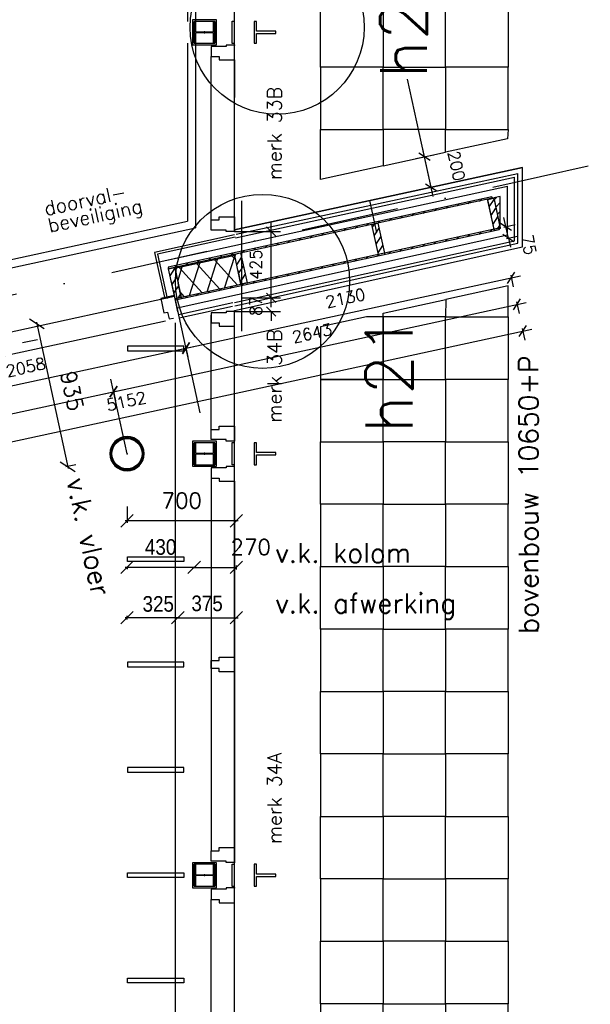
# Model space of a CAD drawing. Extents: x 7198 to 172353, y -998 to 131648.
# Tile 35 of 66: x 35640 to 39292, y 60620 to 66928. Entities that reach past the tile are written whole.
import ezdxf

# ---------------------------------------------------------------- set-up
doc = ezdxf.new("R2010")
doc.units = 0
doc.header["$LTSCALE"] = 50
doc.header["$MEASUREMENT"] = 0
doc.header["$PDSIZE"] = -1
doc.linetypes.add('DASHDOT', pattern=[25, 12.5, -6.25, 0, -6.25])
doc.linetypes.add('HIDDEN2', pattern=[0.1875, 0.125, -0.0625])
doc.layers.get('0').update_dxf_attribs({"linetype": 'CONTINUOUS'})
doc.layers.get('DEFPOINTS').update_dxf_attribs({"linetype": 'CONTINUOUS'})
for name, color, linetype in [('_BRANDCOMPART', 6, 'DASHDOT'), ('_DETAILNUMMERS', 4, 'CONTINUOUS'), ('_DETAILNUMMERSTEKST', 4, 'CONTINUOUS'), ('A--01A1_ACEER', 1, 'CONTINUOUS'), ('A--A21--_F-23-', 9, 'CONTINUOUS'), ('A--A25--_F-2--', 9, 'CONTINUOUS'), ('A--A28--_F-2--', 7, 'CONTINUOUS'), ('A--A42--_F-23-', 9, 'CONTINUOUS'), ('A--L02-A3-_LOGO', 3, 'CONTINUOUS'), ('A--L21--', 3, 'CONTINUOUS'), ('A--L21--_F-2--', 7, 'CONTINUOUS'), ('A--L21A1_BUITENWAND', 1, 'CONTINUOUS'), ('A--L21AC1_BUITENWAND', 1, 'HIDDEN2'), ('A--L21D2_BUITENWANDEN', 2, 'CONTINUOUS'), ('A--L22A1_BINNENWAND', 1, 'CONTINUOUS'), ('A--L22A2_BINNENWAND', 2, 'CONTINUOUS'), ('A--L22AC1_BINNENWAND', 1, 'HIDDEN2'), ('A--L25--', 7, 'CONTINUOUS'), ('A--L25--_F-23-', 7, 'CONTINUOUS'), ('A--L28--', 7, 'CONTINUOUS'), ('A--L28--_F-2--', 7, 'CONTINUOUS'), ('A--L28D4_KONSTRUKTIES', 4, 'CONTINUOUS'), ('A--L31A1_BUITENKOZIJN', 1, 'CONTINUOUS'), ('A--L32--_F-23-', 2, 'CONTINUOUS'), ('A--L42--', 7, 'CONTINUOUS'), ('A--L42--_F-23-', 7, 'CONTINUOUS'), ('A--M$1A-_F123-', 1, 'CONTINUOUS'), ('A--T01A-18_TEKST', 1, 'CONTINUOUS'), ('A--T01A-25_TEKST', 2, 'CONTINUOUS'), ('TEKST_KOZIJNMERK', 2, 'CONTINUOUS'), ('X--LR---_CP', 7, 'CONTINUOUS')]:
    doc.layers.add(name, color=color, linetype=linetype)
doc.layers.add('bruto vloeroppervlak', color=3, linetype='CONTINUOUS', plot=False)
doc.styles.add('ALFA-0_25', font='ROMANS')
doc.styles.add('B-01', font='SIMPLEX.SHX', dxfattribs={"width": 0.8, "height": 4.5})
doc.styles.add('HIEMSTRA', font='romans.shx')
doc.styles.get("Standard").update_dxf_attribs({"font": 'txt', "width": 0.9})
doc.dimstyles.new('BEILEN', dxfattribs={"dimscale": 40, "dimtxt": 2.5, "dimasz": 2, "dimexe": 0.3, "dimexo": 0.3, "dimgap": 2, "dimtad": 1, "dimdec": 0, "dimzin": 0, "dimdsep": 46, "dimtxsty": 'HIEMSTRA', "dimblk1": 'OBLIQUE', "dimblk2": 'OBLIQUE', "dimsah": 1, "dimcen": -0.09, "dimdle": 0.3, "dimse1": 1, "dimclrd": 2, "dimclre": 2, "dimclrt": 3, "dimadec": 0, "dimazin": 0, "dimtfac": 1, "dimtdec": 4, "dimtofl": 0, "dimtmove": 2, "dimatfit": 3, "dimldrblk": 'OBLIQUE', "dimfxl": 1, "dimtvp": 625, "dimtolj": 1, "dimtzin": 0, "dimarcsym": 0})
doc.dimstyles.get("Standard").update_dxf_attribs({"dimscale": 40, "dimtxt": 2.5, "dimasz": 2, "dimexe": 0.3, "dimexo": 0.3, "dimgap": 2, "dimtad": 1, "dimdec": 0, "dimzin": 0, "dimdsep": 46, "dimtxsty": 'HIEMSTRA', "dimblk1": 'OBLIQUE', "dimblk2": 'OBLIQUE', "dimsah": 1, "dimcen": -0.09, "dimdle": 0.3, "dimse1": 1, "dimclrd": 2, "dimclre": 2, "dimclrt": 3, "dimadec": 0, "dimazin": 0, "dimtfac": 1, "dimtdec": 4, "dimtofl": 0, "dimtmove": 2, "dimatfit": 3, "dimldrblk": 'OBLIQUE', "dimfxl": 1, "dimtvp": 625, "dimtolj": 1, "dimtzin": 0, "dimarcsym": 0})
doc.dimstyles.new('STANDARD$0', dxfattribs={"dimscale": 50, "dimtxt": 2.5, "dimasz": 2, "dimexe": 2, "dimexo": 0, "dimgap": 2, "dimtad": 1, "dimdec": 0, "dimzin": 0, "dimdsep": 46, "dimtxsty": 'ALFA-0_25', "dimblk1": 'OBLIQUE', "dimblk2": 'OBLIQUE', "dimsah": 1, "dimcen": -3, "dimdle": 2, "dimclrd": 1, "dimclre": 1, "dimclrt": 2, "dimadec": 0, "dimazin": 0, "dimtfac": 0.666667, "dimtofl": 0, "dimtmove": 2, "dimatfit": 3, "dimldrblk": 'OBLIQUE', "dimfxl": 1, "dimtvp": 0.833333, "dimtolj": 1, "dimtzin": 0, "dimarcsym": 0})

# ---------------------------------------------------------------- blocks, each defined once
blk = doc.blocks.new('Q020657-')
at = {"layer": 'A--A28--_F-2--', "color": 3, "linetype": 'Continuous'}
for points in [[(-89.7, 37.1), (-101.2, 41.9), (-68.6, 68.6), (-77.5, 77.5)], [(-68.6, 68.6), (-77.5, 77.5), (-37.1, 89.7), (-41.9, 101.2)], [(-37.1, 89.7), (-41.9, 101.2), (0, 97.1), (0, 109.5)], [(0, 97.1), (0, 109.5), (37.1, 89.7), (41.9, 101.2)], [(37.1, 89.7), (41.9, 101.2), (68.6, 68.6), (77.5, 77.5)], [(68.6, 68.6), (77.5, 77.5), (89.7, 37.1), (101.2, 41.9)], [(-97.1, 0), (-109.5, 0), (-89.7, 37.1), (-101.2, 41.9)], [(-89.7, -37.1), (-101.2, -41.9), (-97.1, 0), (-109.5, 0)], [(89.7, 37.1), (101.2, 41.9), (97.1, 0), (109.5, 0)], [(97.1, 0), (109.5, 0), (89.7, -37.1), (101.2, -41.9)], [(-68.6, -68.6), (-77.5, -77.5), (-89.7, -37.1), (-101.2, -41.9)], [(89.7, -37.1), (101.2, -41.9), (68.6, -68.6), (77.5, -77.5)], [(-37.1, -89.7), (-41.9, -101.2), (-68.6, -68.6), (-77.5, -77.5)], [(0, -97.1), (0, -109.5), (-37.1, -89.7), (-41.9, -101.2)], [(37.1, -89.7), (41.9, -101.2), (0, -97.1), (0, -109.5)], [(68.6, -68.6), (77.5, -77.5), (37.1, -89.7), (41.9, -101.2)]]:
    blk.add_solid(points, dxfattribs=at)
at = {"layer": 'A--L28--_F-2--', "color": 3, "linetype": 'Continuous'}
blk.add_lwpolyline([(0, 109.5, 1), (0, -109.5, 1), (0, 109.5), (0, 97.1, -1), (0, -97.1, -1), (0, 97.1)], format="xyb", close=True, dxfattribs=at)
at = {"layer": 'X--LR---_CP', "color": 4, "linetype": 'Continuous'}
blk.add_point((0, 0), dxfattribs=at)
blk = doc.blocks.new('Q020490-')
at = {"layer": 'A--A28--_F-2--', "color": 3, "linetype": 'Continuous'}
for points in [[(-2.75, 58), (-70, 66.5), (70, 66.5)], [(-2.75, 58), (-70, 58), (-70, 66.5)], [(-2.75, 58), (70, 66.5), (70, 58)], [(2.75, -58), (-2.75, -58), (-2.75, 58)], [(-2.75, 58), (2.75, 58), (2.75, -58)], [(-2.75, 58), (70, 58), (2.75, 58)], [(70, -66.5), (-70, -58), (-2.75, -58)], [(70, -66.5), (-70, -66.5), (-70, -58)], [(2.75, -58), (70, -66.5), (-2.75, -58)], [(2.75, -58), (70, -58), (70, -66.5)]]:
    blk.add_solid(points, dxfattribs=at)
at = {"layer": 'A--L28--_F-2--', "color": 3, "linetype": 'Continuous'}
blk.add_lwpolyline([(70, -66.5), (-70, -66.5), (-70, -58), (-2.75, -58), (-2.75, 58), (-70, 58), (-70, 66.5), (70, 66.5), (70, 58), (2.75, 58), (2.75, -58), (70, -58)], close=True, dxfattribs=at)
at = {"layer": 'X--LR---_CP', "color": 2, "linetype": 'Continuous'}
for p in [(-2.75, 0), (0, 0), (2.75, 0)]:
    blk.add_point(p, dxfattribs=at)
blk = doc.blocks.new('_OBLIQUE')
at = {"color": 0, "linetype": 'ByBlock'}
blk.add_line((-0.5, -0.5), (0.5, 0.5), dxfattribs=at)
blk = doc.blocks.new('*D217')
at = {"color": 2, "linetype": 'ByBlock', "transparency": 16777216}
for p, q in [((40249.7, 64979.6), (40249.7, 64874.6)), ((40961.7, 64886.6), (40237.7, 64886.6))]:
    blk.add_line(p, q, dxfattribs=at)
at = {"layer": 'DEFPOINTS', "color": 0, "linetype": 'ByBlock', "transparency": 16777216}
for p in [(40249.7, 64991.6), (40949.7, 64991.6), (40249.7, 64886.6)]:
    blk.add_point(p, dxfattribs=at)
at = {"color": 2, "linetype": 'ByBlock', "transparency": 16777216, "xscale": 80, "yscale": 80, "zscale": 80, "rotation": 180}
blk.add_blockref('_OBLIQUE', (40249.7, 64886.6), dxfattribs=at)
at = {"color": 2, "linetype": 'ByBlock', "transparency": 16777216, "xscale": 80, "yscale": 80, "zscale": 80}
blk.add_blockref('_OBLIQUE', (40949.7, 64886.6), dxfattribs=at)
at = {"color": 3, "linetype": 'ByBlock', "transparency": 16777216, "insert": (40599.7, 65016.6), "char_height": 100, "attachment_point": 5, "style": 'HIEMSTRA'}
blk.add_mtext('\\A1;700', dxfattribs=at)
blk = doc.blocks.new('*D218')
at = {"color": 2, "linetype": 'ByBlock', "transparency": 16777216}
for p, q in [((36664, 63096.3), (36315, 63096.3)), ((36327, 63084.5), (36327, 63108.3))]:
    blk.add_line(p, q, dxfattribs=at)
at = {"layer": 'DEFPOINTS', "color": 0, "linetype": 'ByBlock', "transparency": 16777216}
for p in [(36327, 63096.3), (36327, 63072.5), (36652, 62868.7)]:
    blk.add_point(p, dxfattribs=at)
at = {"color": 2, "linetype": 'ByBlock', "transparency": 16777216, "xscale": 80, "yscale": 80, "zscale": 80, "rotation": 180}
blk.add_blockref('_OBLIQUE', (36327, 63096.3), dxfattribs=at)
at = {"color": 2, "linetype": 'ByBlock', "transparency": 16777216, "xscale": 80, "yscale": 80, "zscale": 80}
blk.add_blockref('_OBLIQUE', (36652, 63096.3), dxfattribs=at)
at = {"color": 3, "linetype": 'ByBlock', "transparency": 16777216, "insert": (36527, 63184.3), "char_height": 100, "attachment_point": 5}
blk.add_mtext('\\A1;325', dxfattribs=at)
blk = doc.blocks.new('*D219')
at = {"color": 2, "linetype": 'ByBlock', "transparency": 16777216}
blk.add_line((36640, 63096.3), (37039, 63096.3), dxfattribs=at)
at = {"layer": 'DEFPOINTS', "color": 0, "linetype": 'ByBlock', "transparency": 16777216}
for p in [(36652, 63096.3), (37027, 63096.3), (37027, 63096.3)]:
    blk.add_point(p, dxfattribs=at)
at = {"color": 2, "linetype": 'ByBlock', "transparency": 16777216, "xscale": 80, "yscale": 80, "zscale": 80, "rotation": 180}
blk.add_blockref('_OBLIQUE', (36652, 63096.3), dxfattribs=at)
at = {"color": 2, "linetype": 'ByBlock', "transparency": 16777216, "xscale": 80, "yscale": 80, "zscale": 80}
blk.add_blockref('_OBLIQUE', (37027, 63096.3), dxfattribs=at)
at = {"color": 3, "linetype": 'ByBlock', "transparency": 16777216, "insert": (36839.5, 63187.8), "char_height": 100, "attachment_point": 5}
blk.add_mtext('\\A1;375', dxfattribs=at)
blk = doc.blocks.new('*D220')
at = {"color": 2, "linetype": 'ByBlock', "transparency": 16777216}
for p, q in [((36769, 63419), (36315, 63419)), ((36327, 63415.9), (36327, 63407))]:
    blk.add_line(p, q, dxfattribs=at)
at = {"layer": 'DEFPOINTS', "color": 0, "linetype": 'ByBlock', "transparency": 16777216}
for p in [(36327, 63427.9), (36327, 63419), (36757, 63427.9)]:
    blk.add_point(p, dxfattribs=at)
at = {"color": 2, "linetype": 'ByBlock', "transparency": 16777216, "xscale": 80, "yscale": 80, "zscale": 80, "rotation": 180}
blk.add_blockref('_OBLIQUE', (36327, 63419), dxfattribs=at)
at = {"color": 2, "linetype": 'ByBlock', "transparency": 16777216, "xscale": 80, "yscale": 80, "zscale": 80}
blk.add_blockref('_OBLIQUE', (36757, 63419), dxfattribs=at)
at = {"color": 3, "linetype": 'ByBlock', "transparency": 16777216, "insert": (36542, 63549), "char_height": 100, "attachment_point": 5}
blk.add_mtext('\\A1;430', dxfattribs=at)
blk = doc.blocks.new('*D221')
at = {"color": 2, "linetype": 'ByBlock', "transparency": 16777216}
for p, q in [((40667.7, 65296), (40949.7, 65296)), ((40949.7, 65282.2), (40949.7, 65308))]:
    blk.add_line(p, q, dxfattribs=at)
at = {"layer": 'DEFPOINTS', "color": 0, "linetype": 'ByBlock', "transparency": 16777216}
for p in [(40679.7, 65833.4), (40949.7, 65296), (40949.7, 65270.2)]:
    blk.add_point(p, dxfattribs=at)
at = {"color": 2, "linetype": 'ByBlock', "transparency": 16777216, "xscale": 80, "yscale": 80, "zscale": 80, "rotation": 180}
blk.add_blockref('_OBLIQUE', (40679.7, 65296), dxfattribs=at)
at = {"color": 2, "linetype": 'ByBlock', "transparency": 16777216, "xscale": 80, "yscale": 80, "zscale": 80}
blk.add_blockref('_OBLIQUE', (40949.7, 65296), dxfattribs=at)
at = {"color": 3, "linetype": 'ByBlock', "transparency": 16777216, "insert": (41041.4, 65426), "char_height": 100, "attachment_point": 5, "style": 'HIEMSTRA'}
blk.add_mtext('\\A1;270', dxfattribs=at)
blk = doc.blocks.new('*D246')
at = {"color": 2, "linetype": 'ByBlock', "transparency": 16777216}
for p, q in [((35747, 64990.3), (35950, 64052.9)), ((35998.4, 64075.7), (35935.7, 64062.1))]:
    blk.add_line(p, q, dxfattribs=at)
at = {"layer": 'DEFPOINTS', "color": 0, "linetype": 'ByBlock', "transparency": 16777216}
for p in [(35812.3, 64992.2), (35947.4, 64064.7), (36010.1, 64078.2)]:
    blk.add_point(p, dxfattribs=at)
at = {"color": 2, "linetype": 'ByBlock', "transparency": 16777216, "xscale": 80, "yscale": 80, "zscale": 80}
for p, rotation in [((35749.6, 64978.6), 102.2161071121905), ((35947.4, 64064.7), 282.2161071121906)]:
    blk.add_blockref('_OBLIQUE', p, dxfattribs=dict(at, rotation=rotation))
at = {"color": 3, "linetype": 'ByBlock', "transparency": 16777216, "insert": (35975.6, 64549.1), "char_height": 100, "attachment_point": 5, "rotation": 282.21611, "style": 'HIEMSTRA'}
blk.add_mtext('\\A1;935', dxfattribs=at)
blk = doc.blocks.new('KOZ34A')
at = {"layer": 'A--01A1_ACEER'}
for p, q in [((-150, -2463), (-150, -74)), ((0, -2442), (0, -95))]:
    blk.add_line(p, q, dxfattribs=at)
at = {"layer": 'A--L22A2_BINNENWAND'}
for points in [[(-150, -9), (-150, -74), (-99, -74), (-99, -95), (0, -95), (0, -22), (0, 0), (-15, 0), (-54, 0), (-54, -9)], [(-150, -1242), (-150, -1295), (-99, -1295), (-99, -1316), (0, -1316), (0, -1243), (0, -1221), (-15, -1221), (-99, -1221), (-99, -1242)], [(-150, -2528), (-150, -2463), (-99, -2463), (-99, -2442), (0, -2442), (0, -2515), (0, -2537), (-15, -2537), (-54, -2537), (-54, -2528)]]:
    blk.add_lwpolyline(points, close=True, dxfattribs=at)
at = {"layer": 'X--LR---_CP', "linetype": 'Continuous'}
blk.add_point((0, 0), dxfattribs=at)
blk = doc.blocks.new('*U562')
at = {"layer": 'A--A42--_F-23-', "linetype": 'Continuous'}
h = blk.add_hatch(dxfattribs=at)
h.set_pattern_fill('ALFALINE', color=256, scale=40, style=0)
h.set_pattern_definition([(45, (-38663.9, -65788.152), (-28.284271, 28.284271), [])])
h.paths.add_polyline_path([(0, 0), (1.1, -4.9), (-2070.7, -456.8), (-2071.8, -451.9), (-2072.9, -447), (-1.1, 4.9)])
at = {"layer": 'A--L42--_F-23-', "color": 2, "linetype": 'Continuous'}
for points in [[(0, 0), (-1.1, 4.9), (-2072.9, -447), (-2071.8, -451.9)], [(0, 0), (1.1, -4.9), (-2070.7, -456.8), (-2071.8, -451.9)]]:
    blk.add_lwpolyline(points, dxfattribs=at)
blk = doc.blocks.new('NH40_196')
at = {"layer": 'A--A25--_F-2--'}
h = blk.add_hatch(dxfattribs=at)
h.set_pattern_fill('ALFALINE', color=256, scale=40, style=0, pattern_type=2)
h.set_pattern_definition([(45, (-6, 0), (-28.284, 28.284), [])])
h.paths.add_polyline_path([(0, 0), (0, 196), (40, 196), (40, 0)])
at = {"layer": 'A--L25--_F-23-', "color": 2, "linetype": 'Continuous'}
blk.add_lwpolyline([(0, 0), (0, 196), (40, 196), (40, 0)], close=True, dxfattribs=at)
at = {"layer": 'X--LR---_CP'}
for p in [(0, 0), (0, 0), (40, 0)]:
    blk.add_point(p, dxfattribs=at)
blk = doc.blocks.new('*U561')
at = {"layer": 'A--A42--_F-23-', "linetype": 'Continuous'}
h = blk.add_hatch(dxfattribs=at)
h.set_pattern_fill('ALFALINE', color=256, scale=40, style=0)
h.set_pattern_definition([(45, (-38707.595, -65586.84), (-28.284271, 28.284271), [])])
h.paths.add_polyline_path([(0, 0), (1.1, -4.9), (-2070.6, -456.7), (-2071.6, -451.8), (-2072.7, -446.9), (-1.1, 4.9)])
at = {"layer": 'A--L42--_F-23-', "color": 2, "linetype": 'Continuous'}
for points in [[(0, 0), (-1.1, 4.9), (-2072.7, -446.9), (-2071.6, -451.8)], [(0, 0), (1.1, -4.9), (-2070.6, -456.7), (-2071.6, -451.8)]]:
    blk.add_lwpolyline(points, dxfattribs=at)
blk = doc.blocks.new('*U558')
at = {"layer": 'A--A21--_F-23-', "linetype": 'Continuous'}
h = blk.add_hatch(dxfattribs=at)
h.set_pattern_fill('ALFAISO', color=256, scale=100, angle=192.1425, style=0)
h.set_pattern_definition([(252.142, (-10.52, 48.88), (95.182, -30.665), []), (312.142, (-10.52, 48.88), (74.148, 67.098), [])])
h.paths.add_polyline_path([(0, 0), (20, -92.9), (-362.7, -175.2), (-382.7, -82.3), (-402.7, 10.5), (-20, 92.9)])
at = {"layer": 'A--L21--_F-2--', "color": 2, "linetype": 'Continuous'}
for points in [[(0, 0), (-20, 92.9), (-402.7, 10.5), (-382.7, -82.3)], [(0, 0), (20, -92.9), (-362.7, -175.2), (-382.7, -82.3)]]:
    blk.add_lwpolyline(points, dxfattribs=at)
blk = doc.blocks.new('*D457')
at = {"color": 1, "linetype": 'ByBlock', "transparency": 16777216}
for p, q in [((38752.4, 65601.9), (38739.7, 65660.5)), ((38739.9, 65599.2), (38811.1, 65614.6)), ((38768.3, 65528.5), (38752.4, 65601.9)), ((38755.8, 65525.7), (38827, 65541.1)), ((38768.3, 65528.5), (38781, 65469.8))]:
    blk.add_line(p, q, dxfattribs=at)
at = {"layer": 'DEFPOINTS', "color": 0, "linetype": 'ByBlock', "transparency": 16777216}
for p in [(38752.4, 65601.9), (38739.9, 65599.2, -3.2), (38755.8, 65525.7)]:
    blk.add_point(p, dxfattribs=at)
at = {"color": 1, "linetype": 'ByBlock', "transparency": 16777216, "xscale": 60, "yscale": 60, "zscale": 60}
for p, rotation in [((38752.4, 65601.9), 282.2170765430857), ((38768.3, 65528.5), 102.2170765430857)]:
    blk.add_blockref('_OBLIQUE', p, dxfattribs=dict(at, rotation=rotation))
at = {"color": 2, "linetype": 'ByBlock', "transparency": 16777216, "insert": (38898.8, 65484.9), "char_height": 75, "attachment_point": 5, "rotation": 282.21708, "style": 'ALFA-0_25'}
blk.add_mtext('\\A1;75', dxfattribs=at)
blk = doc.blocks.new('*D459')
at = {"color": 1, "linetype": 'ByBlock', "transparency": 16777216}
for p, q in [((36645.8, 64810.7), (38845.2, 65286.9)), ((38782.9, 65291), (38799.2, 65215.6)), ((36701.5, 64836.8), (36717.1, 64764.8))]:
    blk.add_line(p, q, dxfattribs=at)
at = {"layer": 'DEFPOINTS', "color": 0, "linetype": 'ByBlock', "transparency": 16777216}
for p in [(38782.9, 65291, -2.3), (38786.5, 65274.2), (36701.5, 64836.8, -7.2)]:
    blk.add_point(p, dxfattribs=at)
at = {"color": 1, "linetype": 'ByBlock', "transparency": 16777216, "xscale": 60, "yscale": 60, "zscale": 60}
for p, rotation in [((38786.5, 65274.2), 12.21707654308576), ((36704.4, 64823.4), 192.2170765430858)]:
    blk.add_blockref('_OBLIQUE', p, dxfattribs=dict(at, rotation=rotation))
at = {"color": 2, "linetype": 'ByBlock', "transparency": 16777216, "insert": (37724.8, 65144.1), "char_height": 75, "attachment_point": 5, "rotation": 12.21708, "style": 'ALFA-0_25'}
blk.add_mtext('\\A1;2130', dxfattribs=at)
blk = doc.blocks.new('*D460')
at = {"color": 1, "linetype": 'ByBlock', "transparency": 16777216}
for p, q in [((33729.4, 64000.7), (36298.7, 64557)), ((36236.5, 64560.7), (36252.7, 64485.6)), ((33785.3, 64025.9), (33800.7, 63954.7))]:
    blk.add_line(p, q, dxfattribs=at)
at = {"layer": 'DEFPOINTS', "color": 0, "linetype": 'ByBlock', "transparency": 16777216}
for p in [(36236.5, 64560.7, -5.9), (36240, 64544.3), (33785.3, 64025.9)]:
    blk.add_point(p, dxfattribs=at)
at = {"color": 1, "linetype": 'ByBlock', "transparency": 16777216, "xscale": 60, "yscale": 60, "zscale": 60}
for p, rotation in [((36240, 64544.3), 12.21707654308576), ((33788, 64013.4), 192.2170765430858)]:
    blk.add_blockref('_OBLIQUE', p, dxfattribs=dict(at, rotation=rotation))
at = {"color": 2, "linetype": 'ByBlock', "transparency": 16777216, "insert": (34993.4, 64374.1), "char_height": 75, "attachment_point": 5, "rotation": 12.21708, "style": 'ALFA-0_25'}
blk.add_mtext('\\A1;2509', dxfattribs=at)
blk = doc.blocks.new('*D461')
at = {"color": 1, "linetype": 'ByBlock', "transparency": 16777216}
for p, q in [((36181.5, 64531.6), (38882.1, 65116.3)), ((38819.8, 65120.3), (38836.2, 65045)), ((36237.4, 64556.8), (36252.8, 64485.6))]:
    blk.add_line(p, q, dxfattribs=at)
at = {"layer": 'DEFPOINTS', "color": 0, "linetype": 'ByBlock', "transparency": 16777216}
for p in [(38819.8, 65120.3, -2.3), (38823.5, 65103.6), (36237.4, 64556.8)]:
    blk.add_point(p, dxfattribs=at)
at = {"color": 1, "linetype": 'ByBlock', "transparency": 16777216, "xscale": 60, "yscale": 60, "zscale": 60}
for p, rotation in [((38823.5, 65103.6), 12.21707654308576), ((36240.1, 64544.3), 192.2170765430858)]:
    blk.add_blockref('_OBLIQUE', p, dxfattribs=dict(at, rotation=rotation))
at = {"color": 2, "linetype": 'ByBlock', "transparency": 16777216, "insert": (37511.2, 64919.3), "char_height": 75, "attachment_point": 5, "rotation": 12.21708, "style": 'ALFA-0_25'}
blk.add_mtext('\\A1;2643', dxfattribs=at)
blk = doc.blocks.new('*D462')
at = {"color": 1, "linetype": 'ByBlock', "transparency": 16777216}
for p, q in [((33766.8, 63830.1), (38919, 64945.7)), ((38856.8, 64949.7), (38873.1, 64874.4)), ((33823.5, 63851.6), (33838.1, 63784.2))]:
    blk.add_line(p, q, dxfattribs=at)
at = {"layer": 'DEFPOINTS', "color": 0, "linetype": 'ByBlock', "transparency": 16777216}
for p in [(38856.8, 64949.7, -2.3), (38860.4, 64933), (33823.5, 63851.6, -17.1)]:
    blk.add_point(p, dxfattribs=at)
at = {"color": 1, "linetype": 'ByBlock', "transparency": 16777216, "xscale": 60, "yscale": 60, "zscale": 60}
for p, rotation in [((38860.4, 64933), 12.21707654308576), ((33825.4, 63842.8), 192.2170765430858)]:
    blk.add_blockref('_OBLIQUE', p, dxfattribs=dict(at, rotation=rotation))
at = {"color": 2, "linetype": 'ByBlock', "transparency": 16777216, "insert": (36322.3, 64483.2), "char_height": 75, "attachment_point": 5, "rotation": 12.21708, "style": 'ALFA-0_25'}
blk.add_mtext('\\A1;5152', dxfattribs=at)
blk = doc.blocks.new('*D463')
at = {"color": 1, "linetype": 'ByBlock', "transparency": 16777216}
for p, q in [((34634.8, 64375.3), (36763.1, 64836.1)), ((36701, 64839.1), (36717.1, 64764.8)), ((34690.7, 64400.5), (34706.1, 64329.4))]:
    blk.add_line(p, q, dxfattribs=at)
at = {"layer": 'DEFPOINTS', "color": 0, "linetype": 'ByBlock', "transparency": 16777216}
for p in [(36701, 64839.1, 1.6), (36704.4, 64823.4), (34690.7, 64400.5)]:
    blk.add_point(p, dxfattribs=at)
at = {"color": 1, "linetype": 'ByBlock', "transparency": 16777216, "xscale": 60, "yscale": 60, "zscale": 60}
for p, rotation in [((36704.4, 64823.4), 12.21707654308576), ((34693.4, 64388), 192.2170765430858)]:
    blk.add_blockref('_OBLIQUE', p, dxfattribs=dict(at, rotation=rotation))
at = {"color": 2, "linetype": 'ByBlock', "transparency": 16777216, "insert": (35678.3, 64701), "char_height": 75, "attachment_point": 5, "rotation": 12.21708, "style": 'ALFA-0_25'}
blk.add_mtext('\\A1;2058', dxfattribs=at)
blk = doc.blocks.new('*D489')
at = {"layer": 'A--M$1A-_F123-', "color": 1, "lineweight": -2, "transparency": 16777216}
for p, q in [((37249.7, 65085.8), (37249.7, 65630.4)), ((37015, 65570.4), (37309.7, 65570.4)), ((37061.8, 65145.8), (37309.7, 65145.8))]:
    blk.add_line(p, q, dxfattribs=at)
at = {"layer": 'DEFPOINTS', "color": 0, "transparency": 16777216}
for p in [(37015, 65570.4), (37249.7, 65570.4), (37061.8, 65145.8)]:
    blk.add_point(p, dxfattribs=at)
at = {"layer": 'A--M$1A-_F123-', "color": 1, "lineweight": -2, "transparency": 16777216, "xscale": 60, "yscale": 60, "zscale": 60}
for p, rotation in [((37249.7, 65570.4), 90), ((37249.7, 65145.8), 270)]:
    blk.add_blockref('_OBLIQUE', p, dxfattribs=dict(at, rotation=rotation))
at = {"layer": 'A--M$1A-_F123-', "color": 2, "transparency": 16777216, "insert": (37152.2, 65358.1), "char_height": 75, "attachment_point": 5, "rotation": 90, "style": 'ALFA-0_25'}
blk.add_mtext('\\A1;425', dxfattribs=at)
blk = doc.blocks.new('*D490')
at = {"layer": 'A--M$1A-_F123-', "color": 1, "lineweight": -2, "transparency": 16777216}
for p, q in [((37249.7, 65145.8), (37249.7, 65205.8)), ((37061.8, 65145.8), (37309.7, 65145.8)), ((37015, 65058.9), (37309.7, 65058.9)), ((37249.7, 65058.9), (37249.7, 64998.9))]:
    blk.add_line(p, q, dxfattribs=at)
at = {"layer": 'DEFPOINTS', "color": 0, "transparency": 16777216}
for p in [(37061.8, 65145.8), (37015, 65058.9), (37249.7, 65058.9)]:
    blk.add_point(p, dxfattribs=at)
at = {"layer": 'A--M$1A-_F123-', "color": 1, "lineweight": -2, "transparency": 16777216, "xscale": 60, "yscale": 60, "zscale": 60}
for p, rotation in [((37249.7, 65145.8), 270), ((37249.7, 65058.9), 90)]:
    blk.add_blockref('_OBLIQUE', p, dxfattribs=dict(at, rotation=rotation))
at = {"layer": 'A--M$1A-_F123-', "color": 2, "transparency": 16777216, "insert": (37151.6, 65094.2), "char_height": 75, "attachment_point": 5, "rotation": 90, "style": 'ALFA-0_25'}
blk.add_mtext('\\A1;87', dxfattribs=at)
blk = doc.blocks.new('*D507')
at = {"layer": 'A--M$1A-_F123-', "color": 1, "lineweight": -2, "transparency": 16777216}
for p, q in [((38286.4, 65795.3), (38218.7, 66108)), ((38176.1, 66037.4), (38290, 66062.1)), ((38218.4, 65841.9), (38332.3, 65866.6))]:
    blk.add_line(p, q, dxfattribs=at)
at = {"layer": 'DEFPOINTS', "color": 0, "transparency": 16777216}
for p in [(38231.4, 66049.4), (38176.1, 66037.4, -0.2), (38218.4, 65841.9, -0.5)]:
    blk.add_point(p, dxfattribs=at)
at = {"layer": 'A--M$1A-_F123-', "color": 1, "lineweight": -2, "transparency": 16777216, "xscale": 60, "yscale": 60, "zscale": 60}
for p, rotation in [((38231.4, 66049.4), 102.2170765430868), ((38273.7, 65853.9), 282.2170765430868)]:
    blk.add_blockref('_OBLIQUE', p, dxfattribs=dict(at, rotation=rotation))
at = {"layer": 'A--M$1A-_F123-', "color": 2, "transparency": 16777216, "insert": (38435.8, 65991.3), "char_height": 75, "attachment_point": 5, "rotation": 282.21708, "style": 'ALFA-0_25'}
blk.add_mtext('\\A1;200', dxfattribs=at)

msp = doc.modelspace()

# ---------------------------------------------------------------- hatches: boundary and pattern name
at = {"layer": 'A--L25--'}
h = msp.add_hatch(dxfattribs=at)
h.set_pattern_fill('ALFALINE', color=256, scale=40, style=0, pattern_type=2)
h.set_pattern_definition([(45, (0, 0), (-28.284271, 28.284271), [])])
h.paths.add_polyline_path([(38716.3, 65794.4), (38702, 65791.3), (38702, 65659.4), (38709.9, 65623.5), (38716.3, 65623.5)])
h.paths.add_polyline_path([(38702, 65791.3), (38674.6, 65785.3), (38702, 65659.4)])
h.paths.add_polyline_path([(38716.3, 65623.5), (38709.9, 65623.5), (38716.3, 65593.8)])

# ---------------------------------------------------------------- linework, layer by layer
at = {"layer": '_BRANDCOMPART'}
msp.add_lwpolyline([(39278.4, 65990.2), (33801.9, 64760.2), (34216.2, 66792.5), (35740.7, 74277.7)], dxfattribs=at)
at = {"layer": '_DETAILNUMMERS'}
for centre in [(37287.6, 66878.6), (37194.4, 65251.3)]:
    msp.add_circle(centre, 557.3, dxfattribs=at)
at = {"layer": 'A--01A1_ACEER'}
for p, q in [((36865, 65590.4, -0.3), (36865, 66691.4)), ((37015, 65578.1), (37015, 66670.4)), ((36631.3, 65154.5, -1.3), (34685.1, 64729.9, 0)), ((36865, 64302.4), (36865, 65034.4)), ((37015, 64323.4), (37015, 65043.4)), ((34690.3, 64589, 0), (36573.6, 64999.3, -1.3))]:
    msp.add_line(p, q, dxfattribs=at)
at = {"layer": 'A--01A1_ACEER', "linetype": 'Continuous'}
for p, q in [((37925.9, 65563.8, -1), (37881.5, 65769, -0.5)), ((35753.7, 64877.2), (35658.4, 64856.5))]:
    msp.add_line(p, q, dxfattribs=at)
at = {"layer": 'A--L02-A3-_LOGO'}
msp.add_line((38286.4, 65795.3), (38122.6, 66546.6), dxfattribs=at)
at = {"layer": 'A--L21--'}
for p, q in [((37015, 65581.4, -0.6), (38858.3, 65980.5, -0.4)), ((38858.3, 65471.4, 0), (38858.3, 65980.5, 0)), ((37026.2, 65553.1, -0.6), (38828.3, 65943.3, -0.4)), ((38828.3, 65495.5, 0), (38828.3, 65943.3, 0)), ((37016.2, 65095, -1.1), (38828.3, 65495.5, 0)), ((37015, 65064, -1.1), (38858.3, 65471.4, 0))]:
    msp.add_line(p, q, dxfattribs=at)
at = {"layer": 'A--L21A1_BUITENWAND'}
msp.add_line((37061.8, 64932.3), (37061.8, 65766.1), dxfattribs=at)
at = {"layer": 'A--L21AC1_BUITENWAND', "linetype": 'Continuous'}
for p, q in [((36795, 64408.6, -5.6), (36611.2, 65250.8, 3.7)), ((36327, 64146.9), (36222.8, 64624.5, 5.3))]:
    msp.add_line(p, q, dxfattribs=at)
at = {"layer": 'A--L21D2_BUITENWANDEN'}
for p, q in [((36635.5, 64984.7), (36635.5, 64597)), ((36635.5, 64597), (36635.5, 60313.2))]:
    msp.add_line(p, q, dxfattribs=at)
at = {"layer": 'A--L22A1_BINNENWAND'}
for points in [[(37566.1, 66623.5), (37566.1, 67023.5), (37966.1, 67023.5), (37966.1, 66623.5)], [(38366.1, 66623.5), (38366.1, 67023.5), (37966.1, 67023.5), (37966.1, 66623.5)], [(38366.1, 66623.5), (38366.1, 67023.5), (38766.1, 67023.5), (38766.1, 66623.5)], [(37566.1, 66623.5), (37566.1, 66223.5), (37966.1, 66223.5), (37966.1, 66623.5)], [(38366.1, 66623.5), (38366.1, 66223.5), (37966.1, 66223.5), (37966.1, 66623.5)], [(38366.1, 66623.5), (38366.1, 66223.5), (38766.1, 66223.5), (38766.1, 66623.5)], [(37566.1, 65904), (37566.1, 66223.5), (37966.2, 66223.5), (37966.3, 65992)], [(38365.8, 66078.5), (38366.1, 66223.5), (37966.2, 66223.5), (37966.3, 65992)], [(38365.8, 66078.5), (38366.1, 66223.5), (38766.1, 66223.5), (38762.8, 66164.4)], [(38366.9, 65135.3), (38366.1, 65023.5), (38766.1, 65023.5), (38766.1, 65223.5)], [(38366.9, 65135.3), (38366.1, 65023.5), (37966.1, 65023.5), (37966.1, 65046.8)], [(37966.1, 64623.5), (37966.1, 65023.5), (37860.3, 65023.5), (37860.3, 65023.5), (37566.1, 64960), (37566.1, 64623.5)], [(38366.1, 64623.5), (38366.1, 65023.5), (37966.1, 65023.5), (37966.1, 64623.5)], [(38366.1, 64623.5), (38366.1, 65023.5), (38766.1, 65023.5), (38766.1, 64623.5)], [(37566.1, 64623.5), (37566.1, 64223.5), (37966.1, 64223.5), (37966.1, 64623.5)], [(38366.1, 64623.5), (38366.1, 64223.5), (37966.1, 64223.5), (37966.1, 64623.5)], [(38366.1, 64623.5), (38366.1, 64223.5), (38766.1, 64223.5), (38766.1, 64623.5)], [(37566.1, 63823.5), (37566.1, 64223.5), (37966.1, 64223.5), (37966.1, 63823.5)], [(38366.1, 63823.5), (38366.1, 64223.5), (37966.1, 64223.5), (37966.1, 63823.5)], [(38366.1, 63823.5), (38366.1, 64223.5), (38766.1, 64223.5), (38766.1, 63823.5)], [(37566.1, 63823.5), (37566.1, 63423.5), (37966.1, 63423.5), (37966.1, 63823.5)], [(38366.1, 63823.5), (38366.1, 63423.5), (37966.1, 63423.5), (37966.1, 63823.5)], [(38366.1, 63823.5), (38366.1, 63423.5), (38766.1, 63423.5), (38766.1, 63823.5)], [(37566.1, 63023.5), (37566.1, 63423.5), (37966.1, 63423.5), (37966.1, 63023.5)], [(38366.1, 63023.5), (38366.1, 63423.5), (37966.1, 63423.5), (37966.1, 63023.5)], [(38366.1, 63023.5), (38366.1, 63423.5), (38766.1, 63423.5), (38766.1, 63023.5)], [(37566.1, 63023.5), (37566.1, 62623.5), (37966.1, 62623.5), (37966.1, 63023.5)], [(38366.1, 63023.5), (38366.1, 62623.5), (37966.1, 62623.5), (37966.1, 63023.5)], [(38366.1, 63023.5), (38366.1, 62623.5), (38766.1, 62623.5), (38766.1, 63023.5)], [(37566.1, 62223.5), (37566.1, 62623.5), (37966.1, 62623.5), (37966.1, 62223.5)], [(38366.1, 62223.5), (38366.1, 62623.5), (37966.1, 62623.5), (37966.1, 62223.5)], [(38366.1, 62223.5), (38366.1, 62623.5), (38766.1, 62623.5), (38766.1, 62223.5)], [(37566.1, 62223.5), (37566.1, 61823.5), (37966.1, 61823.5), (37966.1, 62223.5)], [(38366.1, 62223.5), (38366.1, 61823.5), (37966.1, 61823.5), (37966.1, 62223.5)], [(38366.1, 62223.5), (38366.1, 61823.5), (38766.1, 61823.5), (38766.1, 62223.5)], [(37566.1, 61423.5), (37566.1, 61823.5), (37966.1, 61823.5), (37966.1, 61423.5)], [(38366.1, 61423.5), (38366.1, 61823.5), (37966.1, 61823.5), (37966.1, 61423.5)], [(38366.1, 61423.5), (38366.1, 61823.5), (38766.1, 61823.5), (38766.1, 61423.5)], [(37566.1, 61423.5), (37566.1, 61023.5), (37966.1, 61023.5), (37966.1, 61423.5)], [(38366.1, 61423.5), (38366.1, 61023.5), (37966.1, 61023.5), (37966.1, 61423.5)], [(38366.1, 61423.5), (38366.1, 61023.5), (38766.1, 61023.5), (38766.1, 61423.5)], [(37566.1, 60623.5), (37566.1, 61023.5), (37966.1, 61023.5), (37966.1, 60623.5)], [(38366.1, 60623.5), (38366.1, 61023.5), (37966.1, 61023.5), (37966.1, 60623.5)], [(38366.1, 60623.5), (38366.1, 61023.5), (38766.1, 61023.5), (38766.1, 60623.5)], [(37566.1, 60623.5), (37566.1, 60223.5), (37966.1, 60223.5), (37966.1, 60623.5)], [(38366.1, 60623.5), (38366.1, 60223.5), (37966.1, 60223.5), (37966.1, 60623.5)], [(38366.1, 60623.5), (38366.1, 60223.5), (38766.1, 60223.5), (38766.1, 60623.5)]]:
    msp.add_lwpolyline(points, close=True, dxfattribs=at)
at = {"layer": 'A--L22A2_BINNENWAND'}
msp.add_line((37015, 66670.4), (37015, 66428.2), dxfattribs=at)
at = {"layer": 'A--L22A2_BINNENWAND', "color": 2, "linetype": 'Continuous'}
for p, q in [((37020.4, 65529.4, -0.4), (38808.3, 65918.9, -0.4)), ((38808.3, 65511.6, 0), (38808.3, 65918.9, 0)), ((36532, 65376, -0.4), (38762.3, 65861.8, -0.4)), ((38762.3, 65548.5, 0), (38762.3, 65861.8, 0)), ((38716.3, 65794.4, 0.4), (38674.5, 65785.3, 0.6)), ((38716.3, 65593.8, 0), (38716.3, 65794.4, 0)), ((36647.8, 65081.3, -0.5), (38762.3, 65548.5, -0.4)), ((37015, 65115.3, -0.5), (38808.3, 65511.6, -0.4)), ((36661.9, 65016.8, -1.3), (37002.6, 65092, -1.1))]:
    msp.add_line(p, q, dxfattribs=at)
at = {"layer": 'A--L22A2_BINNENWAND'}
for points in [[(37000, 66775.4), (37000.2, 66918.4), (37012.2, 66918.4), (37012, 66775.4)], [(36865, 66756.4), (36865, 66691.4), (36916, 66691.4), (36916, 66670.4), (37015, 66670.4), (37015, 66743.4), (37015, 66765.4), (37000, 66765.4), (36961, 66765.4), (36961, 66756.4)], [(36865, 65579.4), (36865, 65644.4), (36916, 65644.4), (36916, 65665.4), (37015, 65665.4), (37015, 65592.4), (37015, 65570.4), (37000, 65570.4), (36961, 65570.4), (36961, 65579.4)], [(36865, 65049.9), (36865, 64984.9), (36916, 64984.9), (36916, 64963.9), (37015, 64963.9), (37015, 65036.9), (37015, 65058.9), (37000, 65058.9), (36961, 65058.9), (36961, 65049.9)], [(36690.5, 64806.9), (36690.5, 64836.9), (36330.5, 64836.9), (36330.5, 64806.9)], [(36865, 64237.4), (36865, 64302.4), (36916, 64302.4), (36916, 64323.4), (37015, 64323.4), (37015, 64250.4), (37015, 64228.4), (37000, 64228.4), (36961, 64228.4), (36961, 64237.4)], [(37000, 64075.4), (37000.2, 64218.4), (37012.2, 64218.4), (37012, 64075.4)], [(36690.5, 63486.9), (36690.5, 63456.9), (36330.5, 63456.9), (36330.5, 63486.9)], [(36690.5, 62781.9), (36690.5, 62811.9), (36330.5, 62811.9), (36330.5, 62781.9)], [(36690.5, 62106.9), (36690.5, 62136.9), (36330.5, 62136.9), (36330.5, 62106.9)], [(37000, 61375.4), (37000.2, 61518.4), (37012.2, 61518.4), (37012, 61375.4)], [(36690.5, 61461.9), (36690.5, 61431.9), (36330.5, 61431.9), (36330.5, 61461.9)], [(36690.5, 60786.9), (36690.5, 60756.9), (36330.5, 60756.9), (36330.5, 60786.9)]]:
    msp.add_lwpolyline(points, close=True, dxfattribs=at)
at = {"layer": 'A--L22A2_BINNENWAND', "color": 2, "linetype": 'Continuous'}
for points in [[(37015, 65548.3), (36503.4, 65436.1), (36568.7, 65138.5)], [(37018.3, 65533.6), (36521.3, 65424.7), (36583.3, 65141.8)]]:
    msp.add_lwpolyline(points, dxfattribs=at)
at = {"layer": 'A--L22A2_BINNENWAND', "color": 2, "linetype": 'Continuous', "elevation": 2}
msp.add_lwpolyline([(36656.7, 65039.9), (37004.2, 65115.3)], dxfattribs=at)
at = {"layer": 'A--L22AC1_BINNENWAND', "color": 2, "linetype": 'ByBlock'}
for points in [[(36747, 66766.8), (36900, 66766.8), (36900, 66926.8), (36747, 66926.8)], [(36757, 66776.8), (36890, 66776.8), (36890, 66916.8), (36757, 66916.8)], [(36747, 64066.9), (36900, 64066.9), (36900, 64226.9), (36747, 64226.9)], [(36757, 64076.9), (36890, 64076.9), (36890, 64216.9), (36757, 64216.9)], [(36747, 61366.8), (36900, 61366.8), (36900, 61526.8), (36747, 61526.8)], [(36757, 61376.8), (36890, 61376.8), (36890, 61516.8), (36757, 61516.8)]]:
    msp.add_lwpolyline(points, close=True, dxfattribs=at)
at = {"layer": 'A--L25--_F-23-', "color": 2, "linetype": 'Continuous', "elevation": 0}
msp.add_lwpolyline([(38677.2, 65585.3), (38635.5, 65776.8), (38674.6, 65785.3), (38716.3, 65593.8)], close=True, dxfattribs=at)
at = {"layer": 'A--L28D4_KONSTRUKTIES'}
for points in [[(37140, 66776.8), (37155, 66776.8), (37155, 66839.3), (37280, 66839.3), (37280, 66854.3), (37155, 66854.3), (37155, 66916.8), (37140, 66916.8)], [(37140, 64076.8), (37155, 64076.8), (37155, 64139.3), (37280, 64139.3), (37280, 64154.3), (37155, 64154.3), (37155, 64216.8), (37140, 64216.8)], [(37140, 61376.8), (37155, 61376.8), (37155, 61439.3), (37280, 61439.3), (37280, 61454.3), (37155, 61454.3), (37155, 61516.8), (37140, 61516.8)]]:
    msp.add_lwpolyline(points, close=True, dxfattribs=at)
at = {"layer": 'A--L31A1_BUITENKOZIJN'}
for p, q in [((36715, 69466.9), (36715, 66916.9)), ((36765, 69466.9), (36765, 66916.9)), ((36715, 66776.9), (36715, 65636.6)), ((36765, 66776.9), (36765, 65593.8)), ((34447, 65143.2, 0.1), (36715, 65636.6, -1)), ((34457.6, 65094.5), (36765, 65593.8))]:
    msp.add_line(p, q, dxfattribs=at)
at = {"layer": 'A--L32--_F-23-', "elevation": -1.3}
msp.add_lwpolyline([(36653.3, 65055.9), (36630.5, 65160.1), (36628.5, 65159.7), (36542.6, 65140.8), (36542.6, 65140.8), (36562.6, 65049.2), (36562.6, 65049.2), (36587.1, 65054.6), (36596.7, 65010.5), (36624.1, 65016.4)], dxfattribs=at)
at = {"layer": 'bruto vloeroppervlak'}
msp.add_lwpolyline([(37015, 39956.9), (37015, 65058.9), (37015, 65064), (38858.3, 65471.4), (38858.3, 65980.5), (37015, 65581.4), (37015, 69465.4), (37419, 69465.4), (37419, 73608.9), (41475.1, 73608.9), (41475.1, 95825.4), (40696.3, 95825.4), (40378.5, 94273.3), (40356.8, 94273.3), (40356.8, 94276.3), (39303.2, 94276.3), (39303.2, 94625.3), (39208.2, 94625.3), (39208.2, 94545.4), (31405, 94549.7)], dxfattribs=at)
at = {"layer": 'X--LR---_CP', "linetype": 'Continuous'}
msp.add_point((37015, 66765.4), dxfattribs=at)
at = {"layer": 'X--LR---_CP'}
for p in [(38677.2, 65585.3, 0), (38677.2, 65585.3, 0), (38716.3, 65593.8, 0)]:
    msp.add_point(p, dxfattribs=at)

# ---------------------------------------------------------------- block references
at = {"linetype": 'Continuous', "xscale": -1, "rotation": 180}
msp.add_blockref('KOZ34A', (37015, 61528.3), dxfattribs=at)
at = {"linetype": 'Continuous'}
msp.add_blockref('KOZ34A', (37015, 61365.4), dxfattribs=at)
at = {"layer": 'A--L21--', "linetype": 'Continuous'}
msp.add_blockref('*U558', (37036.6, 65323.6), dxfattribs=at)
at = {"layer": 'A--L25--', "rotation": 12.28764703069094}
for p in [(38677.4, 65584.5, 0.2), (37936, 65423.5, -1), (37056.4, 65233.1, -1), (36634.9, 65139.9)]:
    msp.add_blockref('NH40_196', p, dxfattribs=at)
at = {"layer": 'A--L28--', "color": 2, "linetype": 'Continuous', "rotation": 90}
for p in [(36823.5, 66846.8), (36823.5, 64146.9), (36823.5, 64146.8), (36823.5, 61446.8), (36823.5, 61446.8)]:
    msp.add_blockref('Q020490-', p, dxfattribs=at)
at = {"layer": 'A--L28--', "linetype": 'Continuous'}
msp.add_blockref('Q020657-', (36327, 64146.9), dxfattribs=at)
at = {"layer": 'A--L42--'}
msp.add_blockref('*U562', (38663.9, 65788.2, -0.4), dxfattribs=at)
at = {"layer": 'A--L42--', "linetype": 'Continuous'}
msp.add_blockref('*U561', (38707.6, 65586.8, -0.4), dxfattribs=at)

# ---------------------------------------------------------------- texts
at = {"layer": '_DETAILNUMMERSTEKST', "style": 'ALFA-0_25'}
for s, p in [('h22', (38247.2, 66551.3)), ('h21', (38154, 64278.9))]:
    msp.add_text(s, height=300, rotation=90, dxfattribs=at).set_placement(p)
at = {"layer": 'A--T01A-18_TEKST', "style": 'HIEMSTRA'}
for s, p in [('doorval-', (35806.4, 65671.4, 0)), ('beveiliging', (35829.8, 65563.2, 0))]:
    msp.add_text(s, height=90, rotation=12.22, dxfattribs=at).set_placement(p)
at = {"layer": 'A--T01A-25_TEKST', "style": 'HIEMSTRA'}
for s, rotation, p in [('bovenbouw 10650+P', 90, (38959.8, 62994.1, -1)), ('v.k. vloer', 282.22, (35940.2, 63976.9))]:
    msp.add_text(s, height=125, rotation=rotation, dxfattribs=at).set_placement(p)
for s, p in [('v.k. kolom', (37276.2, 63449.4)), ('v.k. afwerking', (37276.2, 63126.6))]:
    msp.add_text(s, height=125, dxfattribs=at).set_placement(p)
at = {"layer": 'TEKST_KOZIJNMERK', "style": 'B-01'}
for s, p in [('merk 33B', (37316.5, 65900.5)), ('merk 34B', (37316.5, 64347.1)), ('merk 34A', (37316.5, 61647.1))]:
    msp.add_text(s, height=90, rotation=90, dxfattribs=at).set_placement(p)

# ---------------------------------------------------------------- dimensions: what is measured, and where the dimension line sits
at = {"layer": 'A--M$1A-_F123-'}
dim = msp.add_aligned_dim(p1=(38218.4, 65841.9, -0.5), p2=(38176.1, 66037.4, -0.2), distance=-56.6, dimstyle='STANDARD$0', override={"dimscale": 30}, dxfattribs=at)
dim.commit()
dim.dimension.update_dxf_attribs({"geometry": '*D507', "text_midpoint": (38435.8, 65991.3)})
for base, p1, p2, angle, override, picture, middle in [((37249.7, 65570.4), (37061.8, 65145.8), (37015, 65570.4), 90, {"dimscale": 30}, '*D489', (37152.2, 65358.1)), ((38786.5, 65274.2, 6.3), (36701.5, 64836.8, -0.9), (38782.9, 65291, 4), 192.21708, {"dimscale": 30, "dimclrd": 1, "dimclre": 1, "dimclrt": 2}, '*D459', (37724.8, 65144.1, 6.3)), ((38823.5, 65103.6, 13), (36237.4, 64556.8, 13), (38819.8, 65120.3, 10.7), 192.21708, {"dimscale": 30, "dimclrd": 1, "dimclre": 1, "dimclrt": 2}, '*D461', (37511.2, 64919.3, 13)), ((38860.4, 64933, 19.7), (33823.5, 63851.6, 2.6), (38856.8, 64949.7, 17.4), 192.21708, {"dimscale": 30, "dimclrd": 1, "dimclre": 1, "dimclrt": 2}, '*D462', (36322.3, 64483.2, 19.7)), ((36704.4, 64823.4, 6.3), (34690.7, 64400.5, 6.3), (36701, 64839.1, 7.9), 192.21708, {"dimscale": 30, "dimclrd": 1, "dimclre": 1, "dimclrt": 2}, '*D463', (35678.3, 64701, 6.3)), ((36240, 64544.3, 13), (33785.3, 64025.9, 13), (36236.5, 64560.7, 7.1), 192.21708, {"dimscale": 30, "dimclrd": 1, "dimclre": 1, "dimclrt": 2}, '*D460', (34993.4, 64374.1, 13))]:
    dim = msp.add_linear_dim(base=base, p1=p1, p2=p2, angle=angle, dimstyle='STANDARD$0', override=override, dxfattribs=at)
    dim.commit()
    dim.dimension.update_dxf_attribs({"geometry": picture, "text_midpoint": middle})
for base, p1, p2, angle, override, picture, middle in [((38752.4, 65601.9, 2.3), (38755.8, 65525.7, 2.3), (38739.9, 65599.2, -0.9), 282.21708, {"dimscale": 30, "dimclrd": 1, "dimclre": 1, "dimclrt": 2}, '*D457', (38898.8, 65484.9, 2.3)), ((37249.7, 65058.9), (37061.8, 65145.8), (37015, 65058.9), 90, {"dimscale": 30}, '*D490', (37151.6, 65094.2))]:
    dim = msp.add_linear_dim(base=base, p1=p1, p2=p2, angle=angle, dimstyle='STANDARD$0', override=override, dxfattribs=at)
    dim.commit()
    dim.dimension.update_dxf_attribs({"geometry": picture, "text_midpoint": middle, "dimtype": 160})
at = {"layer": 'A--M$1A-_F123-', "linetype": 'Continuous'}
dim = msp.add_aligned_dim(p1=(35812.3, 64992.2), p2=(36010.1, 64078.2), distance=-64.1, dimstyle='Standard', dxfattribs=at)
dim.commit()
dim.dimension.update_dxf_attribs({"geometry": '*D246', "text_midpoint": (35975.6, 64549.1)})
at = {"layer": 'A--M$1A-_F123-'}
dim = msp.add_linear_dim(base=(36327, 63716.8), p1=(37027, 63821.7), p2=(36327, 63821.7), dimstyle='BEILEN', dxfattribs=at)
dim.commit()
dim.dimension.update_dxf_attribs({"geometry": '*D217', "text_midpoint": (36677, 63846.8), "insert": (-3922.7, -1169.9)})
dim = msp.add_linear_dim(base=(37027, 63419), p1=(36757, 63956.4), p2=(37027, 63393.2), dimstyle='BEILEN', dxfattribs=at)
dim.commit()
dim.dimension.update_dxf_attribs({"geometry": '*D221', "text_midpoint": (37118.8, 63549), "dimtype": 160, "insert": (-3922.7, -1877)})
dim = msp.add_linear_dim(base=(36327, 63419), p1=(36757, 63427.9), p2=(36327, 63427.9), dimstyle='BEILEN', override={"dimtxsty": 'Standard', "dimcen": -0.09, "dimtdec": 4}, dxfattribs=at)
dim.commit()
dim.dimension.update_dxf_attribs({"geometry": '*D220', "text_midpoint": (36542, 63549)})
for base, p1, p2, picture, middle in [((36327, 63096.3), (36652, 62868.7), (36327, 63072.5), '*D218', (36527, 63184.3)), ((37027, 63096.3), (36652, 63096.3), (37027, 63096.3), '*D219', (36839.5, 63187.8))]:
    dim = msp.add_linear_dim(base=base, p1=p1, p2=p2, dimstyle='BEILEN', override={"dimtxsty": 'Standard', "dimcen": -0.09, "dimtdec": 4}, dxfattribs=at)
    dim.commit()
    dim.dimension.update_dxf_attribs({"geometry": picture, "text_midpoint": middle, "dimtype": 160})

doc.saveas('drawing.dxf')
